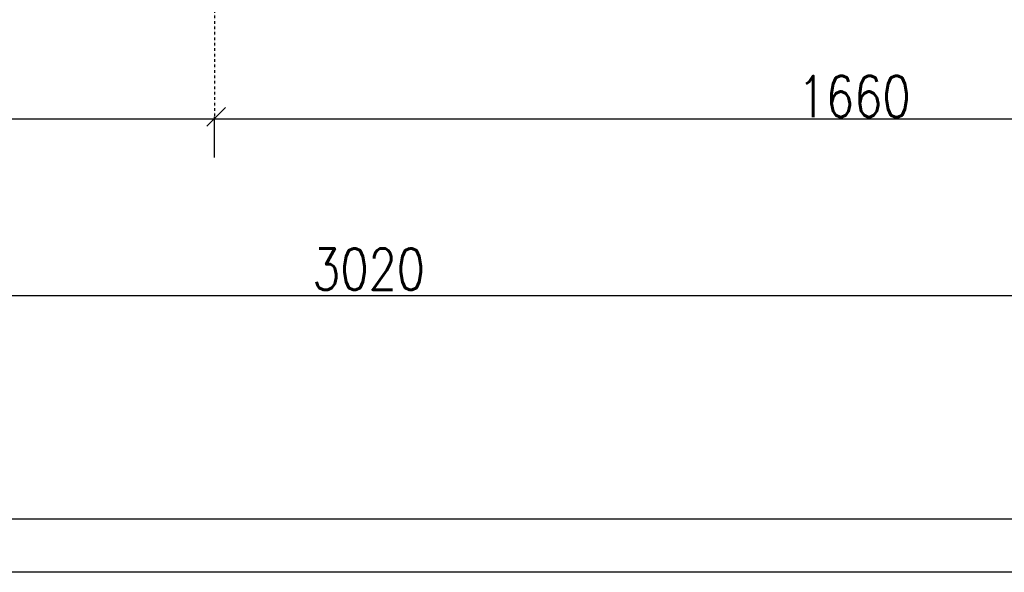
# Model space of a CAD drawing. Header units: millimetres. Extents: x -3143211 to -2549809, y 1060331 to 1341741.
# Tile 15 of 131: x -3043198 to -3033999, y 1076805 to 1081970. Entities that reach past the tile are written whole.
import ezdxf

# ---------------------------------------------------------------- set-up
doc = ezdxf.new("R2010")
doc.units = ezdxf.units.MM
doc.linetypes.add('DASHDOTX2', pattern=[50.8, 25.4, -12.7, 0, -12.7])
for name, color, linetype in [('(002) Рамка', 7, 'Continuous'), ('ABR', 3, 'Continuous'), ('размер', 34, 'Continuous')]:
    doc.layers.add(name, color=color, linetype=linetype)
doc.styles.get("Standard").update_dxf_attribs({"font": 'isocpeui.ttf'})
doc.styles.add('STANDART', font='TXT.SHX', dxfattribs={"width": 0.8})

msp = doc.modelspace()

# ---------------------------------------------------------------- linework, layer by layer
at = {"color": 188, "linetype": 'ByBlock'}
msp.add_line((-3041448.8967, 1080975.25607), (-3041276.0967, 1081148.05607), dxfattribs=at)
at = {"color": 0}
for p, q in [((-3055296.73173, 1077304.62022), (-2998396.73173, 1077304.62022)), ((-2997896.73173, 1076804.62022), (-3057296.73173, 1076804.62022))]:
    msp.add_line(p, q, dxfattribs=at)
at = {"layer": 'ABR', "color": 188, "linetype": 'DASHDOTX2'}
msp.add_line((-3041378.528, 1089541.59191), (-3041378.528, 1081044.32847), dxfattribs=at)
at = {"layer": 'Defpoints', "color": 188, "linetype": 'ByBlock'}
msp.add_point((-3041378.528, 1080674.81864), dxfattribs=at)
at = {"layer": 'размер', "color": 188}
for p, q in [((-3050461.00216, 1081044.32847), (-3041378.528, 1081044.32847)), ((-3041378.528, 1081050.32847), (-3041378.528, 1081061.60847)), ((-3041378.528, 1080680.81864), (-3041378.528, 1081061.60847)), ((-3041378.528, 1081044.32847), (-3029282.528, 1081044.32847)), ((-3050461.00216, 1079390.81165), (-3029282.528, 1079390.81165))]:
    msp.add_line(p, q, dxfattribs=at)

# ---------------------------------------------------------------- texts
at = {"layer": '(002) Рамка', "insert": (-3069699.28716, 1081534.63865), "char_height": 300, "width": 11750.9206449, "attachment_point": 1}
msp.add_mtext('\\pi96.71032;Surxondaryo viloyati “Termiz” EIZning Bandixon tumani filiali \\P\\pi1273.1876;uchun oqava suvi inshootini va tarmog’ini qurish.', dxfattribs=at)
at = {"layer": 'размер', "color": 188, "style": 'STANDART', "width": 0.8}
for s, p in [('1660', (-3035927.62838, 1081059.66232)), ('3020', (-3040464.74432, 1079445.76948))]:
    msp.add_text(s, height=384, dxfattribs=at).set_placement(p)

doc.saveas('drawing.dxf')
